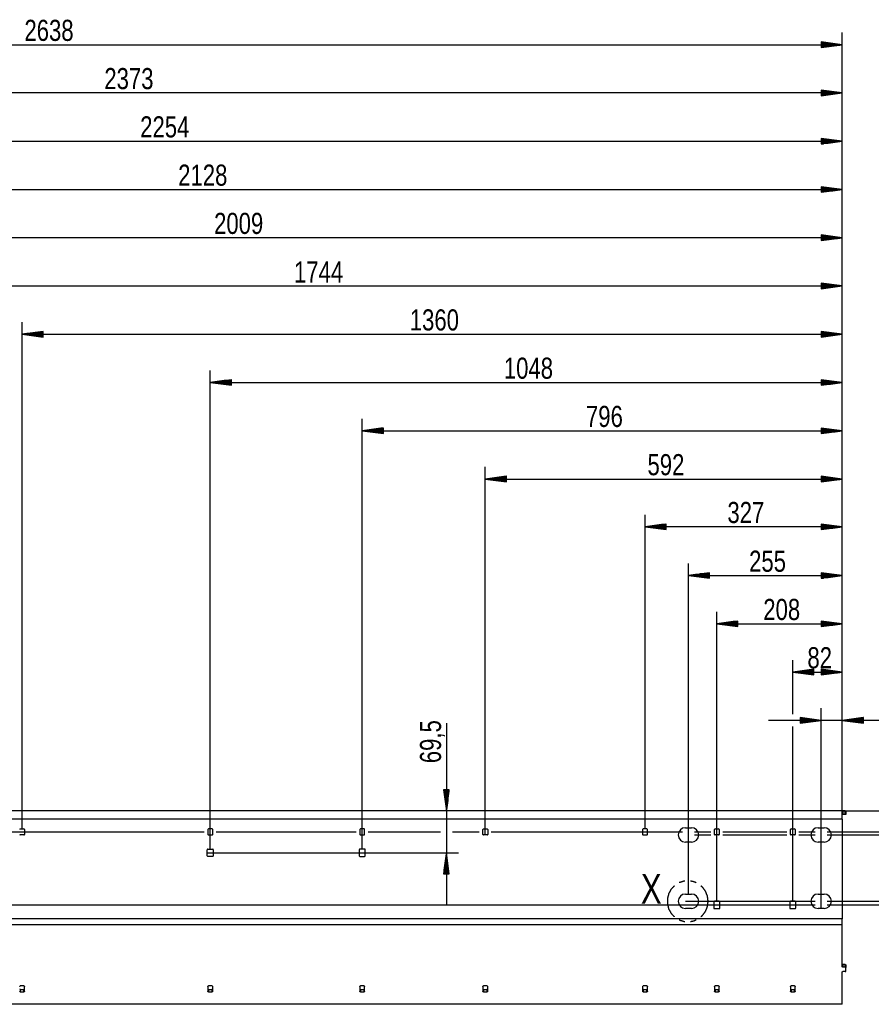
# Model space of a CAD drawing. Header units: millimetres. Extents: x -4 to 841, y -4 to 594.
# Tile 11 of 19: x 340 to 481, y 216 to 379. Entities that reach past the tile are written whole.
import ezdxf

# ---------------------------------------------------------------- set-up
doc = ezdxf.new("R2010")
doc.units = ezdxf.units.MM
doc.layers.add('1', color=7, linetype='Continuous')
doc.styles.add('SEACAD_Arial', font='arial.ttf', dxfattribs={"width": 0.75})

msp = doc.modelspace()

# ---------------------------------------------------------------- linework, layer by layer
at = {"layer": '1', "color": 7, "linetype": 'Continuous'}
for p, q in [((476.07, 263.63), (476.07, 376.63)), ((212.27, 374.63), (476.07, 374.63)), ((476.07, 374.63), (472.57, 375.09)), ((472.57, 375.09), (472.57, 374.17)), ((472.57, 375.09), (472.59, 375.09)), ((472.57, 375.09), (472.59, 375.09)), ((472.57, 375.04), (472.98, 375.04)), ((472.57, 374.99), (473.37, 374.99)), ((472.57, 374.94), (473.75, 374.94)), ((472.57, 374.89), (474.14, 374.89)), ((472.57, 374.83), (474.52, 374.83)), ((472.57, 374.78), (474.91, 374.78)), ((472.57, 374.73), (475.3, 374.73)), ((472.57, 374.68), (475.68, 374.68)), ((472.57, 374.17), (476.07, 374.63)), ((472.57, 374.63), (476.07, 374.63)), ((472.57, 374.63), (476.07, 374.63)), ((472.57, 374.58), (475.68, 374.58)), ((472.57, 374.53), (475.3, 374.53)), ((472.57, 374.48), (474.91, 374.48)), ((472.57, 374.43), (474.52, 374.43)), ((472.57, 374.38), (474.14, 374.38)), ((472.57, 374.33), (473.75, 374.33)), ((472.57, 374.28), (473.37, 374.28)), ((472.57, 374.22), (472.98, 374.22)), ((472.57, 374.17), (472.59, 374.17)), ((472.57, 374.17), (472.59, 374.17)), ((476.07, 263.63), (476.07, 368.63)), ((476.07, 366.63), (238.77, 366.63)), ((476.07, 366.63), (472.57, 367.09)), ((472.57, 367.09), (472.57, 366.17)), ((472.57, 367.09), (472.59, 367.09)), ((472.57, 367.09), (472.59, 367.09)), ((472.57, 367.04), (472.98, 367.04)), ((472.57, 366.99), (473.37, 366.99)), ((472.57, 366.94), (473.75, 366.94)), ((472.57, 366.89), (474.14, 366.89)), ((472.57, 366.83), (474.52, 366.83)), ((472.57, 366.78), (474.91, 366.78)), ((472.57, 366.73), (475.3, 366.73)), ((472.57, 366.68), (475.68, 366.68)), ((472.57, 366.17), (476.07, 366.63)), ((472.57, 366.63), (476.07, 366.63)), ((472.57, 366.63), (476.07, 366.63)), ((472.57, 366.58), (475.68, 366.58)), ((472.57, 366.53), (475.3, 366.53)), ((472.57, 366.48), (474.91, 366.48)), ((472.57, 366.43), (474.52, 366.43)), ((472.57, 366.38), (474.14, 366.38)), ((472.57, 366.33), (473.75, 366.33)), ((472.57, 366.28), (473.37, 366.28)), ((472.57, 366.22), (472.98, 366.22)), ((472.57, 366.17), (472.59, 366.17)), ((472.57, 366.17), (472.59, 366.17)), ((476.07, 358.63), (472.57, 359.09)), ((472.57, 359.09), (472.57, 358.17)), ((472.57, 359.09), (472.59, 359.09)), ((472.57, 359.09), (472.59, 359.09)), ((476.07, 263.63), (476.07, 360.63)), ((250.67, 358.63), (476.07, 358.63)), ((472.57, 359.04), (472.98, 359.04)), ((472.57, 358.99), (473.37, 358.99)), ((472.57, 358.94), (473.75, 358.94)), ((472.57, 358.89), (474.14, 358.89)), ((472.57, 358.83), (474.52, 358.83)), ((472.57, 358.78), (474.91, 358.78)), ((472.57, 358.73), (475.3, 358.73)), ((472.57, 358.68), (475.68, 358.68)), ((472.57, 358.17), (476.07, 358.63)), ((472.57, 358.63), (476.07, 358.63)), ((472.57, 358.63), (476.07, 358.63)), ((472.57, 358.58), (475.68, 358.58)), ((472.57, 358.53), (475.3, 358.53)), ((472.57, 358.48), (474.91, 358.48)), ((472.57, 358.43), (474.52, 358.43)), ((472.57, 358.38), (474.14, 358.38)), ((472.57, 358.33), (473.75, 358.33)), ((472.57, 358.28), (473.37, 358.28)), ((472.57, 358.22), (472.98, 358.22)), ((472.57, 358.17), (472.59, 358.17)), ((472.57, 358.17), (472.59, 358.17)), ((476.07, 263.63), (476.07, 352.63)), ((476.07, 350.63), (472.57, 351.09)), ((472.57, 351.09), (472.57, 350.17)), ((472.57, 351.09), (472.59, 351.09)), ((472.57, 351.09), (472.59, 351.09)), ((472.57, 351.04), (472.98, 351.04)), ((472.57, 350.99), (473.37, 350.99)), ((472.57, 350.94), (473.75, 350.94)), ((263.27, 350.63), (476.07, 350.63)), ((472.57, 350.89), (474.14, 350.89)), ((472.57, 350.83), (474.52, 350.83)), ((472.57, 350.78), (474.91, 350.78)), ((472.57, 350.73), (475.3, 350.73)), ((472.57, 350.68), (475.68, 350.68)), ((472.57, 350.17), (476.07, 350.63)), ((472.57, 350.63), (476.07, 350.63)), ((472.57, 350.63), (476.07, 350.63)), ((472.57, 350.58), (475.68, 350.58)), ((472.57, 350.53), (475.3, 350.53)), ((472.57, 350.48), (474.91, 350.48)), ((472.57, 350.43), (474.52, 350.43)), ((472.57, 350.38), (474.14, 350.38)), ((472.57, 350.33), (473.75, 350.33)), ((472.57, 350.28), (473.37, 350.28)), ((472.57, 350.22), (472.98, 350.22)), ((472.57, 350.17), (472.59, 350.17)), ((472.57, 350.17), (472.59, 350.17)), ((476.07, 263.63), (476.07, 344.63)), ((476.07, 342.63), (472.57, 343.09)), ((472.57, 343.09), (472.57, 342.17)), ((472.57, 343.09), (472.59, 343.09)), ((472.57, 343.09), (472.59, 343.09)), ((472.57, 343.04), (472.98, 343.04)), ((472.57, 342.99), (473.37, 342.99)), ((472.57, 342.94), (473.75, 342.94)), ((472.57, 342.89), (474.14, 342.89)), ((472.57, 342.83), (474.52, 342.83)), ((472.57, 342.78), (474.91, 342.78)), ((476.07, 342.63), (275.17, 342.63)), ((472.57, 342.73), (475.3, 342.73)), ((472.57, 342.68), (475.68, 342.68)), ((472.57, 342.17), (476.07, 342.63)), ((472.57, 342.63), (476.07, 342.63)), ((472.57, 342.63), (476.07, 342.63)), ((472.57, 342.58), (475.68, 342.58)), ((472.57, 342.53), (475.3, 342.53)), ((472.57, 342.48), (474.91, 342.48)), ((472.57, 342.43), (474.52, 342.43)), ((472.57, 342.38), (474.14, 342.38)), ((472.57, 342.33), (473.75, 342.33)), ((472.57, 342.28), (473.37, 342.28)), ((472.57, 342.22), (472.98, 342.22)), ((472.57, 342.17), (472.59, 342.17)), ((472.57, 342.17), (472.59, 342.17)), ((476.07, 263.63), (476.07, 336.63)), ((301.67, 334.63), (476.07, 334.63)), ((476.07, 334.63), (472.57, 335.09)), ((472.57, 335.09), (472.57, 334.17)), ((472.57, 335.09), (472.59, 335.09)), ((472.57, 335.09), (472.59, 335.09)), ((472.57, 335.04), (472.98, 335.04)), ((472.57, 334.99), (473.37, 334.99)), ((472.57, 334.94), (473.75, 334.94)), ((472.57, 334.89), (474.14, 334.89)), ((472.57, 334.83), (474.52, 334.83)), ((472.57, 334.78), (474.91, 334.78)), ((472.57, 334.73), (475.3, 334.73)), ((472.57, 334.68), (475.68, 334.68)), ((472.57, 334.17), (476.07, 334.63)), ((472.57, 334.63), (476.07, 334.63)), ((472.57, 334.63), (476.07, 334.63)), ((472.57, 334.58), (475.68, 334.58)), ((472.57, 334.53), (475.3, 334.53)), ((472.57, 334.48), (474.91, 334.48)), ((472.57, 334.43), (474.52, 334.43)), ((472.57, 334.38), (474.14, 334.38)), ((472.57, 334.33), (473.75, 334.33)), ((472.57, 334.28), (473.37, 334.28)), ((472.57, 334.22), (472.98, 334.22)), ((472.57, 334.17), (472.59, 334.17)), ((472.57, 334.17), (472.59, 334.17)), ((340.07, 244.63), (340.07, 328.63)), ((476.07, 263.63), (476.07, 328.63)), ((343.57, 327.09), (340.07, 326.63)), ((340.07, 326.63), (476.07, 326.63)), ((340.07, 326.63), (343.57, 326.17)), ((343.57, 326.63), (340.07, 326.63)), ((343.57, 326.63), (340.07, 326.63)), ((343.57, 326.68), (340.45, 326.68)), ((343.57, 326.58), (340.45, 326.58)), ((343.57, 326.73), (340.84, 326.73)), ((343.57, 326.53), (340.84, 326.53)), ((343.57, 326.78), (341.22, 326.78)), ((343.57, 326.48), (341.22, 326.48)), ((343.57, 326.83), (341.61, 326.83)), ((343.57, 326.89), (342, 326.89)), ((343.57, 326.94), (342.38, 326.94)), ((343.57, 326.99), (342.77, 326.99)), ((343.57, 327.04), (343.15, 327.04)), ((343.57, 327.09), (343.54, 327.09)), ((343.57, 327.09), (343.54, 327.09)), ((343.57, 326.17), (343.57, 327.09)), ((476.07, 326.63), (472.57, 327.09)), ((472.57, 327.09), (472.57, 326.17)), ((472.57, 327.09), (472.59, 327.09)), ((472.57, 327.09), (472.59, 327.09)), ((472.57, 327.04), (472.98, 327.04)), ((472.57, 326.99), (473.37, 326.99)), ((472.57, 326.94), (473.75, 326.94)), ((472.57, 326.89), (474.14, 326.89)), ((472.57, 326.83), (474.52, 326.83)), ((472.57, 326.78), (474.91, 326.78)), ((472.57, 326.73), (475.3, 326.73)), ((472.57, 326.68), (475.68, 326.68)), ((472.57, 326.17), (476.07, 326.63)), ((472.57, 326.63), (476.07, 326.63)), ((472.57, 326.63), (476.07, 326.63)), ((472.57, 326.58), (475.68, 326.58)), ((472.57, 326.53), (475.3, 326.53)), ((472.57, 326.48), (474.91, 326.48)), ((343.57, 326.43), (341.61, 326.43)), ((343.57, 326.38), (342, 326.38)), ((343.57, 326.33), (342.38, 326.33)), ((343.57, 326.28), (342.77, 326.28)), ((343.57, 326.22), (343.15, 326.22)), ((343.57, 326.17), (343.54, 326.17)), ((343.57, 326.17), (343.54, 326.17)), ((472.57, 326.43), (474.52, 326.43)), ((472.57, 326.38), (474.14, 326.38)), ((472.57, 326.33), (473.75, 326.33)), ((472.57, 326.28), (473.37, 326.28)), ((472.57, 326.22), (472.98, 326.22)), ((472.57, 326.17), (472.59, 326.17)), ((472.57, 326.17), (472.59, 326.17)), ((371.27, 241.28), (371.27, 320.63)), ((476.07, 263.63), (476.07, 320.63)), ((374.77, 319.09), (371.27, 318.63)), ((371.27, 318.63), (476.07, 318.63)), ((371.27, 318.63), (374.77, 318.17)), ((374.77, 318.63), (371.27, 318.63)), ((374.77, 318.63), (371.27, 318.63)), ((374.77, 318.68), (371.65, 318.68)), ((374.77, 318.58), (371.65, 318.58)), ((374.77, 318.73), (372.04, 318.73)), ((374.77, 318.53), (372.04, 318.53)), ((374.77, 318.78), (372.42, 318.78)), ((374.77, 318.48), (372.42, 318.48)), ((374.77, 318.83), (372.81, 318.83)), ((374.77, 318.43), (372.81, 318.43)), ((374.77, 318.89), (373.2, 318.89)), ((374.77, 318.38), (373.2, 318.38)), ((374.77, 318.94), (373.58, 318.94)), ((374.77, 318.33), (373.58, 318.33)), ((374.77, 318.99), (373.97, 318.99)), ((374.77, 319.04), (374.35, 319.04)), ((374.77, 319.09), (374.74, 319.09)), ((374.77, 319.09), (374.74, 319.09)), ((374.77, 318.17), (374.77, 319.09)), ((476.07, 318.63), (472.57, 319.09)), ((472.57, 319.09), (472.57, 318.17)), ((472.57, 319.09), (472.59, 319.09)), ((472.57, 319.09), (472.59, 319.09)), ((472.57, 319.04), (472.98, 319.04)), ((472.57, 318.99), (473.37, 318.99)), ((472.57, 318.94), (473.75, 318.94)), ((472.57, 318.89), (474.14, 318.89)), ((472.57, 318.83), (474.52, 318.83)), ((472.57, 318.78), (474.91, 318.78)), ((472.57, 318.73), (475.3, 318.73)), ((472.57, 318.68), (475.68, 318.68)), ((472.57, 318.17), (476.07, 318.63)), ((472.57, 318.63), (476.07, 318.63)), ((472.57, 318.63), (476.07, 318.63)), ((472.57, 318.58), (475.68, 318.58)), ((472.57, 318.53), (475.3, 318.53)), ((472.57, 318.48), (474.91, 318.48)), ((472.57, 318.43), (474.52, 318.43)), ((472.57, 318.38), (474.14, 318.38)), ((472.57, 318.33), (473.75, 318.33)), ((374.77, 318.28), (373.97, 318.28)), ((374.77, 318.22), (374.35, 318.22)), ((374.77, 318.17), (374.74, 318.17)), ((374.77, 318.17), (374.74, 318.17)), ((472.57, 318.28), (473.37, 318.28)), ((472.57, 318.22), (472.98, 318.22)), ((472.57, 318.17), (472.59, 318.17)), ((472.57, 318.17), (472.59, 318.17)), ((396.47, 241.28), (396.47, 312.63)), ((476.07, 263.63), (476.07, 312.63)), ((399.97, 311.09), (396.47, 310.63)), ((396.47, 310.63), (476.07, 310.63)), ((396.47, 310.63), (399.97, 310.17)), ((399.97, 310.63), (396.47, 310.63)), ((399.97, 310.63), (396.47, 310.63)), ((399.97, 310.68), (396.85, 310.68)), ((399.97, 310.58), (396.85, 310.58)), ((399.97, 310.73), (397.24, 310.73)), ((399.97, 310.53), (397.24, 310.53)), ((399.97, 310.78), (397.62, 310.78)), ((399.97, 310.48), (397.62, 310.48)), ((399.97, 310.83), (398.01, 310.83)), ((399.97, 310.43), (398.01, 310.43)), ((399.97, 310.89), (398.4, 310.89)), ((399.97, 310.38), (398.4, 310.38)), ((399.97, 310.94), (398.78, 310.94)), ((399.97, 310.33), (398.78, 310.33)), ((399.97, 310.99), (399.17, 310.99)), ((399.97, 310.28), (399.17, 310.28)), ((399.97, 311.04), (399.55, 311.04)), ((399.97, 310.22), (399.55, 310.22)), ((399.97, 311.09), (399.94, 311.09)), ((399.97, 311.09), (399.94, 311.09)), ((399.97, 310.17), (399.94, 310.17)), ((399.97, 310.17), (399.94, 310.17)), ((399.97, 310.17), (399.97, 311.09)), ((476.07, 310.63), (472.57, 311.09)), ((472.57, 311.09), (472.57, 310.17)), ((472.57, 311.09), (472.59, 311.09)), ((472.57, 311.09), (472.59, 311.09)), ((472.57, 311.04), (472.98, 311.04)), ((472.57, 310.99), (473.37, 310.99)), ((472.57, 310.94), (473.75, 310.94)), ((472.57, 310.89), (474.14, 310.89)), ((472.57, 310.83), (474.52, 310.83)), ((472.57, 310.78), (474.91, 310.78)), ((472.57, 310.73), (475.3, 310.73)), ((472.57, 310.68), (475.68, 310.68)), ((472.57, 310.17), (476.07, 310.63)), ((472.57, 310.63), (476.07, 310.63)), ((472.57, 310.63), (476.07, 310.63)), ((472.57, 310.58), (475.68, 310.58)), ((472.57, 310.53), (475.3, 310.53)), ((472.57, 310.48), (474.91, 310.48)), ((472.57, 310.43), (474.52, 310.43)), ((472.57, 310.38), (474.14, 310.38)), ((472.57, 310.33), (473.75, 310.33)), ((472.57, 310.28), (473.37, 310.28)), ((472.57, 310.22), (472.98, 310.22)), ((472.57, 310.17), (472.59, 310.17)), ((472.57, 310.17), (472.59, 310.17)), ((416.87, 243.63), (416.87, 304.63)), ((476.07, 263.63), (476.07, 304.63)), ((420.37, 303.09), (416.87, 302.63)), ((416.87, 302.63), (476.07, 302.63)), ((416.87, 302.63), (420.37, 302.17)), ((420.37, 302.63), (416.87, 302.63)), ((420.37, 302.63), (416.87, 302.63)), ((420.37, 302.68), (417.25, 302.68)), ((420.37, 302.58), (417.25, 302.58)), ((420.37, 302.73), (417.64, 302.73)), ((420.37, 302.53), (417.64, 302.53)), ((420.37, 302.78), (418.02, 302.78)), ((420.37, 302.48), (418.02, 302.48)), ((420.37, 302.83), (418.41, 302.83)), ((420.37, 302.43), (418.41, 302.43)), ((420.37, 302.89), (418.8, 302.89)), ((420.37, 302.38), (418.8, 302.38)), ((420.37, 302.94), (419.18, 302.94)), ((420.37, 302.33), (419.18, 302.33)), ((420.37, 302.99), (419.57, 302.99)), ((420.37, 302.28), (419.57, 302.28)), ((420.37, 303.04), (419.95, 303.04)), ((420.37, 302.22), (419.95, 302.22)), ((420.37, 303.09), (420.34, 303.09)), ((420.37, 303.09), (420.34, 303.09)), ((420.37, 302.17), (420.34, 302.17)), ((420.37, 302.17), (420.34, 302.17)), ((420.37, 302.17), (420.37, 303.09)), ((476.07, 302.63), (472.57, 303.09)), ((472.57, 303.09), (472.57, 302.17)), ((472.57, 303.09), (472.59, 303.09)), ((472.57, 303.09), (472.59, 303.09)), ((472.57, 303.04), (472.98, 303.04)), ((472.57, 302.99), (473.37, 302.99)), ((472.57, 302.94), (473.75, 302.94)), ((472.57, 302.89), (474.14, 302.89)), ((472.57, 302.83), (474.52, 302.83)), ((472.57, 302.78), (474.91, 302.78)), ((472.57, 302.73), (475.3, 302.73)), ((472.57, 302.68), (475.68, 302.68)), ((472.57, 302.17), (476.07, 302.63)), ((472.57, 302.63), (476.07, 302.63)), ((472.57, 302.63), (476.07, 302.63)), ((472.57, 302.58), (475.68, 302.58)), ((472.57, 302.53), (475.3, 302.53)), ((472.57, 302.48), (474.91, 302.48)), ((472.57, 302.43), (474.52, 302.43)), ((472.57, 302.38), (474.14, 302.38)), ((472.57, 302.33), (473.75, 302.33)), ((472.57, 302.28), (473.37, 302.28)), ((472.57, 302.22), (472.98, 302.22)), ((472.57, 302.17), (472.59, 302.17)), ((472.57, 302.17), (472.59, 302.17)), ((443.37, 244.63), (443.37, 296.71)), ((476.07, 263.63), (476.07, 296.71)), ((446.87, 295.17), (443.37, 294.71)), ((476.07, 294.71), (443.37, 294.71)), ((443.37, 294.71), (446.87, 294.25)), ((446.87, 294.71), (443.37, 294.71)), ((446.87, 294.71), (443.37, 294.71)), ((446.87, 294.76), (443.75, 294.76)), ((446.87, 294.66), (443.75, 294.66)), ((446.87, 294.81), (444.14, 294.81)), ((446.87, 294.61), (444.14, 294.61)), ((446.87, 294.86), (444.52, 294.86)), ((446.87, 294.56), (444.52, 294.56)), ((446.87, 294.91), (444.91, 294.91)), ((446.87, 294.51), (444.91, 294.51)), ((446.87, 294.97), (445.3, 294.97)), ((446.87, 294.46), (445.3, 294.46)), ((446.87, 295.02), (445.68, 295.02)), ((446.87, 294.41), (445.68, 294.41)), ((446.87, 295.07), (446.07, 295.07)), ((446.87, 294.36), (446.07, 294.36)), ((446.87, 295.12), (446.45, 295.12)), ((446.87, 294.31), (446.45, 294.31)), ((446.87, 295.17), (446.84, 295.17)), ((446.87, 295.17), (446.84, 295.17)), ((446.87, 294.25), (446.84, 294.25)), ((446.87, 294.25), (446.84, 294.25)), ((446.87, 294.25), (446.87, 295.17)), ((476.07, 294.71), (472.57, 295.17)), ((472.57, 295.17), (472.57, 294.25)), ((472.57, 295.17), (472.59, 295.17)), ((472.57, 295.17), (472.59, 295.17)), ((472.57, 295.12), (472.98, 295.12)), ((472.57, 295.07), (473.37, 295.07)), ((472.57, 295.02), (473.75, 295.02)), ((472.57, 294.97), (474.14, 294.97)), ((472.57, 294.91), (474.52, 294.91)), ((472.57, 294.86), (474.91, 294.86)), ((472.57, 294.81), (475.3, 294.81)), ((472.57, 294.76), (475.68, 294.76)), ((472.57, 294.25), (476.07, 294.71)), ((472.57, 294.71), (476.07, 294.71)), ((472.57, 294.71), (476.07, 294.71)), ((472.57, 294.66), (475.68, 294.66)), ((472.57, 294.61), (475.3, 294.61)), ((472.57, 294.56), (474.91, 294.56)), ((472.57, 294.51), (474.52, 294.51)), ((472.57, 294.46), (474.14, 294.46)), ((472.57, 294.41), (473.75, 294.41)), ((472.57, 294.36), (473.37, 294.36)), ((472.57, 294.31), (472.98, 294.31)), ((472.57, 294.25), (472.59, 294.25)), ((472.57, 294.25), (472.59, 294.25)), ((450.57, 233.83), (450.57, 288.63)), ((476.07, 263.63), (476.07, 288.63)), ((454.07, 287.09), (450.57, 286.63)), ((450.57, 286.63), (476.07, 286.63)), ((450.57, 286.63), (454.07, 286.17)), ((454.07, 286.63), (450.57, 286.63)), ((454.07, 286.63), (450.57, 286.63)), ((454.07, 286.68), (450.95, 286.68)), ((454.07, 286.58), (450.95, 286.58)), ((454.07, 286.73), (451.34, 286.73)), ((454.07, 286.53), (451.34, 286.53)), ((454.07, 286.78), (451.72, 286.78)), ((454.07, 286.48), (451.72, 286.48)), ((454.07, 286.83), (452.11, 286.83)), ((454.07, 286.43), (452.11, 286.43)), ((454.07, 286.89), (452.5, 286.89)), ((454.07, 286.38), (452.5, 286.38)), ((454.07, 286.94), (452.88, 286.94)), ((454.07, 286.33), (452.88, 286.33)), ((454.07, 286.99), (453.27, 286.99)), ((454.07, 286.28), (453.27, 286.28)), ((454.07, 287.04), (453.65, 287.04)), ((454.07, 286.22), (453.65, 286.22)), ((454.07, 287.09), (454.04, 287.09)), ((454.07, 287.09), (454.04, 287.09)), ((454.07, 286.17), (454.04, 286.17)), ((454.07, 286.17), (454.04, 286.17)), ((454.07, 286.17), (454.07, 287.09)), ((476.07, 286.63), (472.57, 287.09)), ((472.57, 287.09), (472.57, 286.17)), ((472.57, 287.09), (472.59, 287.09)), ((472.57, 287.09), (472.59, 287.09)), ((472.57, 287.04), (472.98, 287.04)), ((472.57, 286.99), (473.37, 286.99)), ((472.57, 286.94), (473.75, 286.94)), ((472.57, 286.89), (474.14, 286.89)), ((472.57, 286.83), (474.52, 286.83)), ((472.57, 286.78), (474.91, 286.78)), ((472.57, 286.73), (475.3, 286.73)), ((472.57, 286.68), (475.68, 286.68)), ((472.57, 286.17), (476.07, 286.63)), ((472.57, 286.63), (476.07, 286.63)), ((472.57, 286.63), (476.07, 286.63)), ((472.57, 286.58), (475.68, 286.58)), ((472.57, 286.53), (475.3, 286.53)), ((472.57, 286.48), (474.91, 286.48)), ((472.57, 286.43), (474.52, 286.43)), ((472.57, 286.38), (474.14, 286.38)), ((472.57, 286.33), (473.75, 286.33)), ((472.57, 286.28), (473.37, 286.28)), ((472.57, 286.22), (472.98, 286.22)), ((472.57, 286.17), (472.59, 286.17)), ((472.57, 286.17), (472.59, 286.17)), ((455.27, 232.63), (455.27, 280.63)), ((476.07, 263.63), (476.07, 280.63)), ((458.77, 279.09), (455.27, 278.63)), ((455.27, 278.63), (476.07, 278.63)), ((455.27, 278.63), (458.77, 278.17)), ((458.77, 278.63), (455.27, 278.63)), ((458.77, 278.63), (455.27, 278.63)), ((458.77, 278.68), (455.65, 278.68)), ((458.77, 278.58), (455.65, 278.58)), ((458.77, 278.73), (456.04, 278.73)), ((458.77, 278.53), (456.04, 278.53)), ((458.77, 278.78), (456.42, 278.78)), ((458.77, 278.48), (456.42, 278.48)), ((458.77, 278.83), (456.81, 278.83)), ((458.77, 278.43), (456.81, 278.43)), ((458.77, 278.89), (457.2, 278.89)), ((458.77, 278.38), (457.2, 278.38)), ((458.77, 278.94), (457.58, 278.94)), ((458.77, 278.33), (457.58, 278.33)), ((458.77, 278.99), (457.97, 278.99)), ((458.77, 278.28), (457.97, 278.28)), ((458.77, 279.04), (458.35, 279.04)), ((458.77, 278.22), (458.35, 278.22)), ((458.77, 279.09), (458.74, 279.09)), ((458.77, 279.09), (458.74, 279.09)), ((458.77, 278.17), (458.74, 278.17)), ((458.77, 278.17), (458.74, 278.17)), ((458.77, 278.17), (458.77, 279.09)), ((476.07, 278.63), (472.57, 279.09)), ((472.57, 279.09), (472.57, 278.17)), ((472.57, 279.09), (472.59, 279.09)), ((472.57, 279.09), (472.59, 279.09)), ((472.57, 279.04), (472.98, 279.04)), ((472.57, 278.99), (473.37, 278.99)), ((472.57, 278.94), (473.75, 278.94)), ((472.57, 278.89), (474.14, 278.89)), ((472.57, 278.83), (474.52, 278.83)), ((472.57, 278.78), (474.91, 278.78)), ((472.57, 278.73), (475.3, 278.73)), ((472.57, 278.68), (475.68, 278.68)), ((472.57, 278.17), (476.07, 278.63)), ((472.57, 278.63), (476.07, 278.63)), ((472.57, 278.63), (476.07, 278.63)), ((472.57, 278.58), (475.68, 278.58)), ((472.57, 278.53), (475.3, 278.53)), ((472.57, 278.48), (474.91, 278.48)), ((472.57, 278.43), (474.52, 278.43)), ((472.57, 278.38), (474.14, 278.38)), ((472.57, 278.33), (473.75, 278.33)), ((472.57, 278.28), (473.37, 278.28)), ((472.57, 278.22), (472.98, 278.22)), ((472.57, 278.17), (472.59, 278.17)), ((472.57, 278.17), (472.59, 278.17)), ((467.87, 263.63), (467.87, 272.63)), ((476.07, 263.63), (476.07, 272.63)), ((471.37, 271.09), (467.87, 270.63)), ((471.37, 270.99), (470.57, 270.99)), ((471.37, 271.04), (470.95, 271.04)), ((471.37, 271.09), (471.34, 271.09)), ((471.37, 271.09), (471.34, 271.09)), ((471.37, 270.17), (471.37, 271.09)), ((476.07, 270.63), (472.57, 271.09)), ((472.57, 271.09), (472.57, 270.17)), ((472.57, 271.09), (472.59, 271.09)), ((472.57, 271.09), (472.59, 271.09)), ((472.57, 271.04), (472.98, 271.04)), ((472.57, 270.99), (473.37, 270.99)), ((467.87, 270.63), (476.07, 270.63)), ((467.87, 270.63), (471.37, 270.17)), ((471.37, 270.63), (467.87, 270.63)), ((471.37, 270.63), (467.87, 270.63)), ((471.37, 270.68), (468.25, 270.68)), ((471.37, 270.58), (468.25, 270.58)), ((471.37, 270.73), (468.64, 270.73)), ((471.37, 270.53), (468.64, 270.53)), ((471.37, 270.78), (469.02, 270.78)), ((471.37, 270.48), (469.02, 270.48)), ((471.37, 270.83), (469.41, 270.83)), ((471.37, 270.43), (469.41, 270.43)), ((471.37, 270.89), (469.8, 270.89)), ((471.37, 270.38), (469.8, 270.38)), ((471.37, 270.94), (470.18, 270.94)), ((471.37, 270.33), (470.18, 270.33)), ((471.37, 270.28), (470.57, 270.28)), ((471.37, 270.22), (470.95, 270.22)), ((471.37, 270.17), (471.34, 270.17)), ((471.37, 270.17), (471.34, 270.17)), ((472.57, 270.94), (473.75, 270.94)), ((472.57, 270.89), (474.14, 270.89)), ((472.57, 270.83), (474.52, 270.83)), ((472.57, 270.78), (474.91, 270.78)), ((472.57, 270.73), (475.3, 270.73)), ((472.57, 270.68), (475.68, 270.68)), ((472.57, 270.17), (476.07, 270.63)), ((472.57, 270.63), (476.07, 270.63)), ((472.57, 270.63), (476.07, 270.63)), ((472.57, 270.58), (475.68, 270.58)), ((472.57, 270.53), (475.3, 270.53)), ((472.57, 270.48), (474.91, 270.48)), ((472.57, 270.43), (474.52, 270.43)), ((472.57, 270.38), (474.14, 270.38)), ((472.57, 270.33), (473.75, 270.33)), ((472.57, 270.28), (473.37, 270.28)), ((472.57, 270.22), (472.98, 270.22)), ((472.57, 270.17), (472.59, 270.17)), ((472.57, 270.17), (472.59, 270.17)), ((472.57, 231.43), (472.57, 264.63)), ((476.07, 246.23), (476.07, 264.63)), ((472.57, 262.63), (469.07, 263.09)), ((469.07, 263.09), (469.07, 262.17)), ((469.07, 263.09), (469.09, 263.09)), ((469.07, 263.09), (469.09, 263.09)), ((469.07, 263.04), (469.48, 263.04)), ((469.07, 262.99), (469.87, 262.99)), ((469.07, 262.94), (470.25, 262.94)), ((469.07, 262.89), (470.64, 262.89)), ((469.07, 262.83), (471.02, 262.83)), ((479.57, 263.09), (476.07, 262.63)), ((479.57, 262.83), (477.61, 262.83)), ((479.57, 262.89), (478, 262.89)), ((479.57, 262.94), (478.38, 262.94)), ((479.57, 262.99), (478.77, 262.99)), ((479.57, 263.04), (479.15, 263.04)), ((479.57, 263.09), (479.54, 263.09)), ((479.57, 263.09), (479.54, 263.09)), ((479.57, 262.17), (479.57, 263.09)), ((410.43, 262.15), (410.43, 231.93)), ((485.65, 262.63), (463.82, 262.63)), ((467.87, 232.63), (467.87, 261.63)), ((469.07, 262.78), (471.41, 262.78)), ((469.07, 262.73), (471.8, 262.73)), ((469.07, 262.68), (472.18, 262.68)), ((469.07, 262.17), (472.57, 262.63)), ((469.07, 262.63), (472.57, 262.63)), ((469.07, 262.63), (472.57, 262.63)), ((469.07, 262.58), (472.18, 262.58)), ((469.07, 262.53), (471.8, 262.53)), ((469.07, 262.48), (471.41, 262.48)), ((469.07, 262.43), (471.02, 262.43)), ((469.07, 262.38), (470.64, 262.38)), ((469.07, 262.33), (470.25, 262.33)), ((469.07, 262.28), (469.87, 262.28)), ((469.07, 262.22), (469.48, 262.22)), ((469.07, 262.17), (469.09, 262.17)), ((469.07, 262.17), (469.09, 262.17)), ((476.07, 262.63), (479.57, 262.17)), ((479.57, 262.63), (476.07, 262.63)), ((479.57, 262.63), (476.07, 262.63)), ((476.07, 246.23), (476.07, 261.63)), ((476.07, 246.23), (476.07, 261.63)), ((476.07, 246.23), (476.07, 261.63)), ((476.07, 246.23), (476.07, 261.63)), ((476.07, 246.23), (476.07, 261.63)), ((476.07, 246.23), (476.07, 261.63)), ((476.07, 246.23), (476.07, 261.63)), ((476.07, 246.23), (476.07, 261.63)), ((476.07, 246.23), (476.07, 261.63)), ((476.07, 246.23), (476.07, 261.63)), ((476.07, 246.23), (476.07, 261.63)), ((476.07, 246.23), (476.07, 261.63)), ((476.07, 246.23), (476.07, 261.63)), ((476.07, 246.23), (476.07, 261.63)), ((479.57, 262.68), (476.45, 262.68)), ((479.57, 262.58), (476.45, 262.58)), ((479.57, 262.73), (476.84, 262.73)), ((479.57, 262.53), (476.84, 262.53)), ((479.57, 262.78), (477.22, 262.78)), ((479.57, 262.48), (477.22, 262.48)), ((479.57, 262.43), (477.61, 262.43)), ((479.57, 262.38), (478, 262.38)), ((479.57, 262.33), (478.38, 262.33)), ((479.57, 262.28), (478.77, 262.28)), ((479.57, 262.22), (479.15, 262.22)), ((479.57, 262.17), (479.54, 262.17)), ((479.57, 262.17), (479.54, 262.17)), ((410.89, 251.13), (409.97, 251.13)), ((409.97, 251.13), (410.43, 247.63)), ((409.98, 251.13), (409.98, 251.1)), ((409.98, 251.13), (409.98, 251.1)), ((410.03, 251.13), (410.03, 250.72)), ((410.08, 251.13), (410.08, 250.33)), ((410.13, 251.13), (410.13, 249.95)), ((410.18, 251.13), (410.18, 249.56)), ((410.23, 251.13), (410.23, 249.17)), ((410.28, 251.13), (410.28, 248.79)), ((410.33, 251.13), (410.33, 248.4)), ((410.38, 251.13), (410.38, 248.02)), ((410.43, 247.63), (410.89, 251.13)), ((410.43, 251.13), (410.43, 247.63)), ((410.43, 251.13), (410.43, 247.63)), ((410.48, 251.13), (410.48, 248.02)), ((410.53, 251.13), (410.53, 248.4)), ((410.59, 251.13), (410.59, 248.79)), ((410.64, 251.13), (410.64, 249.17)), ((410.69, 251.13), (410.69, 249.56)), ((410.74, 251.13), (410.74, 249.95)), ((410.79, 251.13), (410.79, 250.33)), ((410.84, 251.13), (410.84, 250.72)), ((410.89, 251.13), (410.89, 251.1)), ((410.89, 251.13), (410.89, 251.1)), ((476.07, 247.63), (193.99, 247.63)), ((476.07, 247.63), (493.68, 247.63)), ((476.07, 247.63), (490.68, 247.63)), ((476.07, 247.63), (490.68, 247.63)), ((476.07, 247.63), (490.68, 247.63)), ((476.07, 247.63), (476.17, 247.63)), ((476.17, 247.03), (476.07, 247.03)), ((476.17, 247.63), (476.17, 247.03)), ((476.57, 247.63), (476.17, 247.63)), ((476.57, 247.03), (476.17, 247.03)), ((476.57, 247.03), (476.57, 247.63)), ((476.57, 247.63), (476.67, 247.63)), ((476.67, 247.03), (476.57, 247.03)), ((476.67, 247.63), (476.67, 247.03)), ((476.07, 246.23), (195.15, 246.23)), ((450.07, 244.83), (451.07, 244.83)), ((472.07, 244.83), (473.07, 244.83)), ((476.07, 246.23), (476.07, 229.71)), ((264.27, 244.13), (370.27, 244.13)), ((339.77, 244.63), (340.37, 244.63)), ((340.37, 243.63), (339.77, 243.63)), ((340.47, 244.53), (340.47, 243.73)), ((370.87, 244.53), (370.87, 243.73)), ((371.57, 244.63), (370.97, 244.63)), ((370.97, 243.63), (371.57, 243.63)), ((371.67, 243.73), (371.67, 244.53)), ((372.27, 244.13), (395.47, 244.13)), ((396.07, 244.53), (396.07, 243.73)), ((396.77, 244.63), (396.17, 244.63)), ((396.17, 243.63), (396.77, 243.63)), ((396.87, 243.73), (396.87, 244.53)), ((397.47, 244.13), (409.43, 244.13)), ((411.43, 244.13), (415.87, 244.13)), ((416.47, 243.73), (416.47, 244.53)), ((416.57, 244.63), (417.17, 244.63)), ((417.17, 243.63), (416.57, 243.63)), ((417.27, 244.53), (417.27, 243.73)), ((417.87, 244.13), (449.57, 244.13)), ((442.97, 244.53), (442.97, 243.73)), ((443.67, 244.63), (443.07, 244.63)), ((443.07, 243.63), (443.67, 243.63)), ((443.77, 243.73), (443.77, 244.53)), ((451.57, 244.13), (454.27, 244.13)), ((451.57, 243.63), (454.27, 243.63)), ((454.87, 243.73), (454.87, 244.53)), ((454.97, 244.63), (455.57, 244.63)), ((455.57, 243.63), (454.97, 243.63)), ((455.67, 244.53), (455.67, 243.73)), ((456.27, 244.13), (466.87, 244.13)), ((456.27, 243.63), (466.87, 243.63)), ((467.47, 243.73), (467.47, 244.53)), ((467.57, 244.63), (468.17, 244.63)), ((468.17, 243.63), (467.57, 243.63)), ((468.27, 244.53), (468.27, 243.73)), ((468.87, 244.13), (471.57, 244.13)), ((468.87, 243.63), (471.57, 243.63)), ((473.57, 244.13), (493.68, 244.13)), ((473.57, 243.63), (490.68, 243.63)), ((451.07, 242.43), (450.07, 242.43)), ((473.07, 242.43), (472.07, 242.43)), ((370.77, 240.18), (370.77, 241.18)), ((370.77, 240.68), (412.43, 240.68)), ((370.87, 241.28), (371.67, 241.28)), ((371.67, 240.08), (370.87, 240.08)), ((371.77, 241.18), (371.77, 240.18)), ((395.97, 241.18), (395.97, 240.18)), ((396.87, 241.28), (396.07, 241.28)), ((396.07, 240.08), (396.87, 240.08)), ((396.97, 240.18), (396.97, 241.18)), ((410.43, 240.68), (409.97, 237.18)), ((410.38, 237.18), (410.38, 240.3)), ((410.89, 237.18), (410.43, 240.68)), ((410.43, 237.18), (410.43, 240.68)), ((410.43, 237.18), (410.43, 240.68)), ((410.48, 237.18), (410.48, 240.3)), ((410.13, 237.18), (410.13, 238.37)), ((410.18, 237.18), (410.18, 238.75)), ((410.23, 237.18), (410.23, 239.14)), ((410.28, 237.18), (410.28, 239.52)), ((410.33, 237.18), (410.33, 239.91)), ((410.53, 237.18), (410.53, 239.91)), ((410.59, 237.18), (410.59, 239.52)), ((410.64, 237.18), (410.64, 239.14)), ((410.69, 237.18), (410.69, 238.75)), ((410.74, 237.18), (410.74, 238.37)), ((409.97, 237.18), (410.89, 237.18)), ((409.98, 237.18), (409.98, 237.21)), ((409.98, 237.18), (409.98, 237.21)), ((410.03, 237.18), (410.03, 237.59)), ((410.08, 237.18), (410.08, 237.98)), ((410.79, 237.18), (410.79, 237.98)), ((410.84, 237.18), (410.84, 237.59)), ((410.89, 237.18), (410.89, 237.21)), ((410.89, 237.18), (410.89, 237.21)), ((450.07, 233.83), (451.07, 233.83)), ((472.07, 233.83), (473.07, 233.83)), ((250.17, 232.03), (471.57, 232.03)), ((450.07, 232.63), (471.57, 232.63)), ((454.77, 232.53), (454.77, 231.53)), ((455.67, 232.63), (454.87, 232.63)), ((455.77, 231.53), (455.77, 232.53)), ((467.37, 232.53), (467.37, 231.53)), ((468.27, 232.63), (467.47, 232.63)), ((468.37, 231.53), (468.37, 232.53)), ((473.57, 232.63), (509.68, 232.63)), ((473.57, 232.03), (517.67, 232.03)), ((451.07, 231.43), (450.07, 231.43)), ((454.87, 231.43), (455.67, 231.43)), ((467.47, 231.43), (468.27, 231.43)), ((473.07, 231.43), (472.07, 231.43)), ((476.07, 229.71), (206.83, 229.71)), ((476.07, 228.72), (207.38, 228.72)), ((476.07, 228.72), (476.07, 229.71)), ((476.07, 221.78), (476.07, 228.72)), ((476.17, 222.13), (476.17, 221.71)), ((476.57, 222.13), (476.17, 222.13)), ((476.57, 221.71), (476.57, 222.13)), ((476.67, 222.06), (476.67, 221.64)), ((476.07, 215.56), (476.07, 220.93)), ((476.57, 221.71), (476.17, 221.71)), ((476.57, 221), (476.17, 221)), ((476.67, 221.07), (476.67, 221.64)), ((340.37, 218.6), (339.77, 218.6)), ((339.77, 218.03), (339.77, 217.61)), ((339.77, 218.03), (340.37, 218.03)), ((339.77, 217.61), (340.37, 217.61)), ((340.37, 217.61), (340.37, 218.03)), ((340.47, 217.68), (340.47, 218.53)), ((370.87, 218.53), (370.87, 217.68)), ((371.57, 218.6), (370.97, 218.6)), ((370.97, 218.03), (370.97, 217.61)), ((370.97, 218.03), (371.57, 218.03)), ((370.97, 217.61), (371.57, 217.61)), ((371.57, 217.61), (371.57, 218.03)), ((371.67, 217.68), (371.67, 218.53)), ((396.07, 218.53), (396.07, 217.68)), ((396.77, 218.6), (396.17, 218.6)), ((396.17, 218.03), (396.17, 217.61)), ((396.17, 218.03), (396.77, 218.03)), ((396.17, 217.61), (396.77, 217.61)), ((396.77, 217.61), (396.77, 218.03)), ((396.87, 217.68), (396.87, 218.53)), ((416.47, 218.53), (416.47, 217.68)), ((417.17, 218.6), (416.57, 218.6)), ((416.57, 218.03), (416.57, 217.61)), ((416.57, 218.03), (417.17, 218.03)), ((416.57, 217.61), (417.17, 217.61)), ((417.17, 217.61), (417.17, 218.03)), ((417.27, 217.68), (417.27, 218.53)), ((442.97, 218.53), (442.97, 217.68)), ((443.67, 218.6), (443.07, 218.6)), ((443.07, 218.03), (443.07, 217.61)), ((443.07, 218.03), (443.67, 218.03)), ((443.07, 217.61), (443.67, 217.61)), ((443.67, 217.61), (443.67, 218.03)), ((443.77, 217.68), (443.77, 218.53)), ((454.87, 218.53), (454.87, 217.68)), ((455.57, 218.6), (454.97, 218.6)), ((454.97, 218.03), (454.97, 217.61)), ((454.97, 218.03), (455.57, 218.03)), ((454.97, 217.61), (455.57, 217.61)), ((455.57, 217.61), (455.57, 218.03)), ((455.67, 217.68), (455.67, 218.53)), ((467.47, 218.53), (467.47, 217.68)), ((468.17, 218.6), (467.57, 218.6)), ((467.57, 218.03), (467.57, 217.61)), ((467.57, 218.03), (468.17, 218.03)), ((467.57, 217.61), (468.17, 217.61)), ((468.17, 217.61), (468.17, 218.03)), ((468.27, 217.68), (468.27, 218.53)), ((476.07, 215.56), (207.33, 215.56))]:
    msp.add_line(p, q, dxfattribs=at)
for centre, radius, start, end in [((450.07, 243.63), 1.2, 90, 270), ((451.07, 243.63), 1.2, 270, 90), ((472.07, 243.63), 1.2, 90, 270), ((473.07, 243.63), 1.2, 270, 90), ((339.77, 244.53), 0.1, 90, 180), ((339.77, 243.73), 0.1, 180, 270), ((340.37, 244.53), 0.1, 0, 90), ((340.37, 243.73), 0.1, 270, 0), ((370.97, 244.53), 0.1, 90, 180), ((370.97, 243.73), 0.1, 180, 270), ((371.57, 244.53), 0.1, 0, 90), ((371.57, 243.73), 0.1, 270, 0), ((396.17, 244.53), 0.1, 90, 180), ((396.17, 243.73), 0.1, 180, 270), ((396.77, 244.53), 0.1, 0, 90), ((396.77, 243.73), 0.1, 270, 0), ((416.57, 244.53), 0.1, 90, 180), ((416.57, 243.73), 0.1, 180, 270), ((417.17, 244.53), 0.1, 0, 90), ((417.17, 243.73), 0.1, 270, 0), ((443.07, 244.53), 0.1, 90, 180), ((443.07, 243.73), 0.1, 180, 270), ((443.67, 244.53), 0.1, 0, 90), ((443.67, 243.73), 0.1, 270, 0), ((454.97, 244.53), 0.1, 90, 180), ((454.97, 243.73), 0.1, 180, 270), ((455.57, 244.53), 0.1, 0, 90), ((455.57, 243.73), 0.1, 270, 0), ((467.57, 244.53), 0.1, 90, 180), ((467.57, 243.73), 0.1, 180, 270), ((468.17, 244.53), 0.1, 0, 90), ((468.17, 243.73), 0.1, 270, 0), ((370.87, 241.18), 0.1, 90, 180), ((370.87, 240.18), 0.1, 180, 270), ((371.67, 241.18), 0.1, 0, 90), ((371.67, 240.18), 0.1, 270, 0), ((396.07, 241.18), 0.1, 90, 180), ((396.07, 240.18), 0.1, 180, 270), ((396.87, 241.18), 0.1, 0, 90), ((396.87, 240.18), 0.1, 270, 0), ((450.07, 232.63), 1.2, 90, 270), ((451.07, 232.63), 1.2, 270, 90), ((472.07, 232.63), 1.2, 90, 270), ((473.07, 232.63), 1.2, 270, 90), ((454.87, 232.53), 0.1, 90, 180), ((455.67, 232.53), 0.1, 0, 90), ((467.47, 232.53), 0.1, 90, 180), ((468.27, 232.53), 0.1, 0, 90), ((454.87, 231.53), 0.1, 180, 270), ((455.67, 231.53), 0.1, 270, 0), ((467.47, 231.53), 0.1, 180, 270), ((468.27, 231.53), 0.1, 270, 0)]:
    msp.add_arc(centre, radius, start, end, dxfattribs=at)
for points, knots in [([(476.07, 246.23), (476.07, 246.77), (476.07, 247.52), (476.07, 247.63)], [0, 0, 0.382687, 0.923888, 1, 1]), ([(448.22, 235.19), (447.69, 234.63), (447.28, 233.88), (447.07, 233.06), (447.07, 232.21), (447.28, 231.38), (447.69, 230.64), (448.22, 230.07)], [0, 0, 0.133334, 0.279999, 0.426666, 0.573334, 0.719998, 0.866666, 1, 1]), ([(449.95, 235.98), (449.8, 235.97), (449.03, 235.72)], [0, 0, 0.15997, 1, 1]), ([(451.84, 235.7), (451.49, 235.86), (450.92, 235.97)], [0, 0, 0.399999, 1, 1]), ([(453.83, 232.63), (453.72, 233.48), (453.41, 234.27), (452.91, 234.96), (452.64, 235.18)], [0, 0, 0.293329, 0.586665, 0.880002, 1, 1]), ([(452.64, 230.09), (452.91, 230.31), (453.41, 231), (453.72, 231.79), (453.83, 232.63)], [0, 0, 0.119997, 0.413332, 0.706666, 1, 1]), ([(449.03, 229.55), (449.8, 229.3), (449.95, 229.29)], [0, 0, 0.84003, 1, 1]), ([(450.92, 229.29), (451.49, 229.4), (451.84, 229.57)], [0, 0, 0.600001, 1, 1]), ([(476.07, 222.2), (476.1, 222.15), (476.17, 222.13)], [0, 0, 0.440119, 1, 1]), ([(476.57, 222.13), (476.64, 222.11), (476.67, 222.06)], [0, 0, 0.559881, 1, 1]), ([(476.17, 221.71), (476.1, 221.73), (476.07, 221.78)], [0, 0, 0.559881, 1, 1]), ([(476.07, 220.93), (476.1, 220.98), (476.17, 221)], [0, 0, 0.440044, 1, 1]), ([(476.67, 221.64), (476.64, 221.69), (476.57, 221.71)], [0, 0, 0.440119, 1, 1]), ([(476.57, 221), (476.64, 221.02), (476.67, 221.07)], [0, 0, 0.559881, 1, 1]), ([(339.67, 218.53), (339.7, 218.58), (339.77, 218.6)], [0, 0, 0.44023, 1, 1]), ([(339.67, 218.1), (339.7, 218.05), (339.77, 218.03)], [0, 0, 0.44023, 1, 1]), ([(339.77, 217.61), (339.7, 217.63), (339.67, 217.68)], [0, 0, 0.55977, 1, 1]), ([(340.37, 218.6), (340.44, 218.58), (340.47, 218.53)], [0, 0, 0.559703, 1, 1]), ([(340.37, 218.03), (340.44, 218.05), (340.47, 218.1)], [0, 0, 0.559703, 1, 1]), ([(340.47, 217.68), (340.44, 217.63), (340.37, 217.61)], [0, 0, 0.440297, 1, 1]), ([(370.87, 218.53), (370.9, 218.58), (370.97, 218.6)], [0, 0, 0.440252, 1, 1]), ([(370.87, 218.1), (370.9, 218.05), (370.97, 218.03)], [0, 0, 0.440252, 1, 1]), ([(370.97, 217.61), (370.9, 217.63), (370.87, 217.68)], [0, 0, 0.559748, 1, 1]), ([(371.57, 218.6), (371.64, 218.58), (371.67, 218.53)], [0, 0, 0.559659, 1, 1]), ([(371.57, 218.03), (371.64, 218.05), (371.67, 218.1)], [0, 0, 0.559659, 1, 1]), ([(371.67, 217.68), (371.64, 217.63), (371.57, 217.61)], [0, 0, 0.440341, 1, 1]), ([(396.07, 218.53), (396.1, 218.58), (396.17, 218.6)], [0, 0, 0.440119, 1, 1]), ([(396.07, 218.1), (396.1, 218.05), (396.17, 218.03)], [0, 0, 0.440119, 1, 1]), ([(396.17, 217.61), (396.1, 217.63), (396.07, 217.68)], [0, 0, 0.559881, 1, 1]), ([(396.77, 218.6), (396.84, 218.58), (396.87, 218.53)], [0, 0, 0.559659, 1, 1]), ([(396.77, 218.03), (396.84, 218.05), (396.87, 218.1)], [0, 0, 0.559659, 1, 1]), ([(396.87, 217.68), (396.84, 217.63), (396.77, 217.61)], [0, 0, 0.440341, 1, 1]), ([(416.47, 218.53), (416.5, 218.58), (416.57, 218.6)], [0, 0, 0.440119, 1, 1]), ([(416.47, 218.1), (416.5, 218.05), (416.57, 218.03)], [0, 0, 0.440119, 1, 1]), ([(416.57, 217.61), (416.5, 217.63), (416.47, 217.68)], [0, 0, 0.559881, 1, 1]), ([(417.17, 218.6), (417.24, 218.58), (417.27, 218.53)], [0, 0, 0.559881, 1, 1]), ([(417.17, 218.03), (417.24, 218.05), (417.27, 218.1)], [0, 0, 0.559881, 1, 1]), ([(417.27, 217.68), (417.24, 217.63), (417.17, 217.61)], [0, 0, 0.440119, 1, 1]), ([(442.97, 218.53), (443, 218.58), (443.07, 218.6)], [0, 0, 0.440119, 1, 1]), ([(442.97, 218.1), (443, 218.05), (443.07, 218.03)], [0, 0, 0.440119, 1, 1]), ([(443.07, 217.61), (443, 217.63), (442.97, 217.68)], [0, 0, 0.559881, 1, 1]), ([(443.67, 218.6), (443.74, 218.58), (443.77, 218.53)], [0, 0, 0.559659, 1, 1]), ([(443.67, 218.03), (443.74, 218.05), (443.77, 218.1)], [0, 0, 0.559659, 1, 1]), ([(443.77, 217.68), (443.74, 217.63), (443.67, 217.61)], [0, 0, 0.440341, 1, 1]), ([(454.87, 218.53), (454.9, 218.58), (454.97, 218.6)], [0, 0, 0.440252, 1, 1]), ([(454.87, 218.1), (454.9, 218.05), (454.97, 218.03)], [0, 0, 0.440252, 1, 1]), ([(454.97, 217.61), (454.9, 217.63), (454.87, 217.68)], [0, 0, 0.559748, 1, 1]), ([(455.57, 218.6), (455.64, 218.58), (455.67, 218.53)], [0, 0, 0.559659, 1, 1]), ([(455.57, 218.03), (455.64, 218.05), (455.67, 218.1)], [0, 0, 0.559659, 1, 1]), ([(455.67, 217.68), (455.64, 217.63), (455.57, 217.61)], [0, 0, 0.440341, 1, 1]), ([(467.47, 218.53), (467.5, 218.58), (467.57, 218.6)], [0, 0, 0.440119, 1, 1]), ([(467.47, 218.1), (467.5, 218.05), (467.57, 218.03)], [0, 0, 0.440119, 1, 1]), ([(467.57, 217.61), (467.5, 217.63), (467.47, 217.68)], [0, 0, 0.559881, 1, 1]), ([(468.17, 218.6), (468.24, 218.58), (468.27, 218.53)], [0, 0, 0.559659, 1, 1]), ([(468.17, 218.03), (468.24, 218.05), (468.27, 218.1)], [0, 0, 0.559659, 1, 1]), ([(468.27, 217.68), (468.24, 217.63), (468.17, 217.61)], [0, 0, 0.440341, 1, 1])]:
    msp.add_open_spline(points, degree=1, knots=knots, dxfattribs=at)

# ---------------------------------------------------------------- texts
at = {"layer": '1', "attachment_point": 7, "style": 'SEACAD_Arial'}
for s, insert, char_height, width in [('{\\fArial|b0||i0||c0|p34;\\C7;\\H3.5;\\W0.75;2638}', (340.45, 375.21), 3.5, 7.9131), ('{\\fArial|b0||i0||c0|p34;\\C7;\\H3.5;\\W0.75;2373}', (353.7, 367.21), 3.5, 7.9131), ('{\\fArial|b0||i0||c0|p34;\\C7;\\H3.5;\\W0.75;2254}', (359.65, 359.21), 3.5, 7.9131), ('{\\fArial|b0||i0||c0|p34;\\C7;\\H3.5;\\W0.75;2128}', (365.95, 351.21), 3.5, 7.9131), ('{\\fArial|b0||i0||c0|p34;\\C7;\\H3.5;\\W0.75;2009}', (371.9, 343.21), 3.5, 7.9131), ('{\\fArial|b0||i0||c0|p34;\\C7;\\H3.5;\\W0.75;1744}', (385.15, 335.21), 3.5, 7.9131), ('{\\fArial|b0||i0||c0|p34;\\C7;\\H3.5;\\W0.75;1360}', (404.35, 327.21), 3.5, 7.9131), ('{\\fArial|b0||i0||c0|p34;\\C7;\\H3.5;\\W0.75;1048}', (419.95, 319.21), 3.5, 7.9131), ('{\\fArial|b0||i0||c0|p34;\\C7;\\H3.5;\\W0.75;796}', (433.57, 311.21), 3.5, 5.9348), ('{\\fArial|b0||i0||c0|p34;\\C7;\\H3.5;\\W0.75;592}', (443.77, 303.21), 3.5, 5.9348), ('{\\fArial|b0||i0||c0|p34;\\C7;\\H3.5;\\W0.75;327}', (457.02, 295.29), 3.5, 5.9348), ('{\\fArial|b0||i0||c0|p34;\\C7;\\H3.5;\\W0.75;255}', (460.62, 287.21), 3.5, 5.9348), ('{\\fArial|b0||i0||c0|p34;\\C7;\\H3.5;\\W0.75;208}', (462.97, 279.21), 3.5, 5.9348), ('{\\fArial|b0||i0||c0|p34;\\C7;\\H3.5;\\W0.75;82}', (470.29, 271.21), 3.5, 3.9565), ('{\\fArial|b0||i0||c0|p34;\\C7;\\H4.9;\\W0.75;X}', (442.68, 232.25), 4.9, 3.4087)]:
    msp.add_mtext(s, dxfattribs=dict(at, insert=insert, char_height=char_height, width=width))
at = {"layer": '1', "insert": (410.19, 255.52), "char_height": 3.5, "width": 6.9239, "attachment_point": 7, "rotation": 90, "style": 'SEACAD_Arial'}
msp.add_mtext('{\\fArial|b0||i0||c0|p34;\\C7;\\H3.5;\\W0.75;69,5}', dxfattribs=at)

doc.saveas('drawing.dxf')
